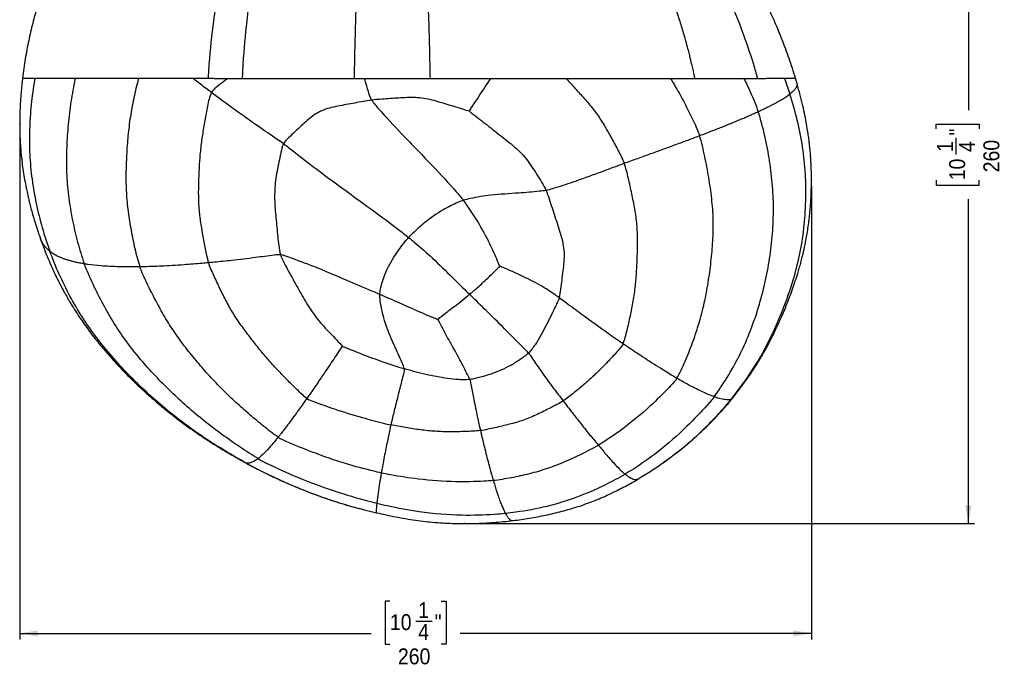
# Model space of a CAD drawing. Extents: x 0 to 594, y 0 to 841.
# Tile 11 of 14: x 333 to 496, y 283 to 391. Entities that reach past the tile are written whole.
import ezdxf

# ---------------------------------------------------------------- set-up
doc = ezdxf.new("R2010")
doc.units = 0
doc.header["$PDSIZE"] = -1
doc.linetypes.add('SLD-SOLIDO', pattern=[0])
doc.layers.get('0').update_dxf_attribs({"linetype": 'CONTINUOUS'})
doc.layers.add('FORMAT', color=7, linetype='SLD-SOLIDO')
doc.styles.add('SLDTEXTSTYLE3', font='GOTHIC.TTF', dxfattribs={"width": 0.913})
doc.dimstyles.new('SLDDIMSTYLE0', dxfattribs={"dimtxt": 2.645833, "dimasz": 3, "dimexe": 0, "dimexo": 0.0625, "dimgap": 0.661458, "dimtad": 0, "dimdec": 1, "dimlfac": 2, "dimrnd": 1e-09, "dimzin": 12, "dimtxsty": 'SLDTEXTSTYLE3', "dimsah": 1, "dimcen": 0.09, "dimazin": 3, "dimtfac": 1, "dimtdec": 1, "dimtofl": 0, "dimtmove": 0, "dimatfit": 3, "dimtolj": 1, "dimtzin": 12})

# ---------------------------------------------------------------- blocks, each defined once
blk = doc.blocks.new('_D_2')
at = {"layer": 'FORMAT', "color": 7}
for p, q in [((333.17, 372.72), (333.17, 288.21)), ((464.47, 363.37), (464.47, 288.21)), ((394.56, 294.54), (393.76, 294.54)), ((393.76, 294.54), (393.76, 287.4)), ((403.08, 294.54), (403.88, 294.54)), ((403.88, 294.54), (403.88, 287.4)), ((398.86, 291.24), (401.59, 291.24)), ((333.17, 289.21), (391.44, 289.21)), ((464.47, 289.21), (406.2, 289.21)), ((393.76, 287.4), (394.56, 287.4)), ((403.88, 287.4), (403.08, 287.4))]:
    blk.add_line(p, q, dxfattribs=at)
for points in [[(333.17, 289.21), (336.17, 288.71), (336.17, 289.71)], [(464.47, 289.21), (461.47, 289.71), (461.47, 288.71)]]:
    blk.add_solid(points, dxfattribs=at)
at = {"layer": 'FORMAT', "color": 7, "attachment_point": 1, "style": 'SLDTEXTSTYLE3'}
for s, insert, char_height in [('1', (399.25, 294.39), 2.65), ('10', (394.56, 292.39), 2.646), ('"', (401.98, 292.39), 2.65), ('4', (399.25, 290.78), 2.65), ('260', (395.89, 286.72), 2.646)]:
    blk.add_mtext(s, dxfattribs=dict(at, insert=insert, char_height=char_height))
blk = doc.blocks.new('_D_3')
at = {"layer": 'FORMAT', "color": 7}
for p, q in [((421.59, 431.1), (491.49, 431.1)), ((490.49, 431.1), (490.49, 375.98)), ((485.16, 372.86), (485.16, 373.67)), ((485.16, 373.67), (492.29, 373.67)), ((492.29, 373.67), (492.29, 372.86)), ((488.46, 368.65), (488.46, 371.38)), ((485.16, 364.35), (485.16, 363.54)), ((492.29, 363.54), (492.29, 364.35)), ((485.16, 363.54), (492.29, 363.54)), ((490.49, 307.42), (490.49, 361.23)), ((407.93, 307.42), (491.49, 307.42))]:
    blk.add_line(p, q, dxfattribs=at)
for points in [[(490.49, 431.1), (489.99, 428.1), (490.99, 428.1)], [(490.49, 307.42), (490.99, 310.42), (489.99, 310.42)]]:
    blk.add_solid(points, dxfattribs=at)
at = {"layer": 'FORMAT', "color": 7, "attachment_point": 1, "rotation": 90, "style": 'SLDTEXTSTYLE3'}
for s, insert, char_height in [('"', (487.31, 371.77), 2.65), ('1', (485.31, 369.04), 2.65), ('4', (488.92, 369.04), 2.65), ('260', (492.98, 365.67), 2.646), ('10', (487.31, 364.35), 2.646)]:
    blk.add_mtext(s, dxfattribs=dict(at, insert=insert, char_height=char_height))

msp = doc.modelspace()

# ---------------------------------------------------------------- linework, layer by layer
at = {"color": 7, "linetype": 'SLD-SOLIDO'}
for p, q in [((333.638, 381.321), (333.639, 381.321)), ((462.055, 380.513), (461.821, 381.289)), ((462.04, 380.511), (462.071, 380.381)), ((439.922, 317.571), (440.015, 317.638)), ((439.936, 317.55), (440.021, 317.607)), ((390.092, 309.773), (390.169, 309.754)), ((390.142, 309.744), (392.314, 309.216))]:
    msp.add_line(p, q, dxfattribs=at)
at = {"color": 8, "linetype": 'SLD-SOLIDO'}
msp.add_line((451.411, 328.27), (451.187, 328.076), dxfattribs=at)
at = {"color": 7, "linetype": 'SLD-SOLIDO'}
for points, knots in [([(369.229, 431.074), (368.869, 430.975), (367.82, 430.687), (366.171, 430.021), (364.324, 429.101), (362.597, 428.124), (360.768, 427.017), (358.878, 425.766), (356.961, 424.375), (355.226, 423.005), (353.662, 421.671), (352.261, 420.39), (351.033, 419.192), (349.965, 418.087), (349.042, 417.083), (348.228, 416.154), (347.463, 415.244), (346.664, 414.252), (345.781, 413.1), (344.813, 411.761), (343.793, 410.253), (342.733, 408.572), (341.65, 406.711), (340.563, 404.663), (339.539, 402.524), (338.591, 400.31), (337.701, 398.044), (336.847, 395.631), (336.041, 393.069), (335.298, 390.355), (334.636, 387.486), (334.059, 384.462), (333.78, 382.383), (333.638, 381.321)], [0, 0, 0, 0, 0.0173369, 0.0505718, 0.0826933, 0.1136365, 0.1433479, 0.1828776, 0.2199999, 0.2547049, 0.2869736, 0.3167953, 0.3441591, 0.367699, 0.3890374, 0.4081686, 0.4255466, 0.4444933, 0.4675207, 0.493183, 0.5214707, 0.5523125, 0.5856976, 0.6216243, 0.6600968, 0.695845, 0.7334943, 0.773041, 0.8144928, 0.8578826, 0.9032395, 0.9505963, 1, 1, 1, 1]), ([(383.752, 431.095), (383.066, 430.732), (382.217, 430.187), (380.415, 428.731), (378.975, 427.321), (376.828, 424.755), (374.197, 420.922), (371.86, 416.086), (369.595, 410.025), (368.171, 405.402), (366.495, 398.341), (365.301, 391.58), (364.653, 385.275), (364.452, 382.068), (364.407, 381.261)], [0.0765755, 0.0765755, 0.0765755, 0.0765755, 0.1404807, 0.15633051, 0.24954125, 0.28177181, 0.37498705, 0.53001646, 0.56229941, 0.68661376, 0.74982701, 0.87461331, 0.96851897, 1, 1, 1, 1]), ([(370.115, 381.257), (370.155, 382.064), (370.332, 385.275), (370.88, 391.582), (371.868, 398.338), (373.242, 405.395), (374.401, 410.021), (376.242, 416.09), (378.139, 420.934), (380.275, 424.763), (382.02, 427.319), (383.189, 428.719), (384.663, 430.171), (385.361, 430.724), (385.929, 431.095)], [0.07535442, 0.07535442, 0.07535442, 0.07535442, 0.10683544, 0.2007411, 0.32552741, 0.38874066, 0.51305501, 0.54533796, 0.70036737, 0.79358261, 0.82581317, 0.91902391, 0.93487372, 1, 1, 1, 1]), ([(392.708, 431.095), (392.628, 430.886), (392.238, 429.76), (391.782, 427.812), (390.946, 423.005), (390.412, 418.339), (389.737, 409.938), (389.374, 404.12), (389.07, 397.352), (388.841, 391.283), (388.71, 386.096), (388.645, 381.811), (388.638, 381.247)], [0, 0, 0, 0, 0.03606575, 0.17766845, 0.21384157, 0.44851453, 0.46929757, 0.65206816, 0.72128475, 0.76063976, 0.90537579, 0.9272814, 0.9272814, 0.9272814, 0.9272814]), ([(401.268, 381.243), (401.259, 381.802), (401.181, 386.05), (401.038, 391.179), (400.802, 397.188), (400.496, 403.898), (400.136, 409.689), (399.472, 418.106), (398.949, 422.821), (398.126, 427.725), (397.673, 429.706), (397.285, 430.873), (397.205, 431.093)], [0, 0, 0, 0, 0.0219056, 0.16664164, 0.20599665, 0.27521323, 0.45798383, 0.47876687, 0.71343982, 0.74961295, 0.89121564, 0.92819884, 0.92819884, 0.92819884, 0.92819884]), ([(412.508, 431.095), (412.576, 431.069), (412.711, 431.016), (412.914, 430.934), (413.115, 430.849), (413.364, 430.74), (413.691, 430.589), (414.208, 430.336), (414.929, 429.969), (415.844, 429.472), (416.861, 428.877), (418.566, 427.796), (420.149, 426.633), (421.584, 425.437), (422.525, 424.616), (424.143, 423.119), (426.364, 420.825), (428.929, 417.782), (430.955, 415.032), (432.519, 412.682), (434.015, 410.286), (435.793, 407.174), (437.772, 403.259), (439.296, 399.839), (440.43, 397.025), (441.236, 394.885), (441.998, 392.704), (442.711, 390.493), (443.385, 388.221), (443.879, 386.405), (444.275, 384.851), (444.536, 383.78), (444.777, 382.741), (444.952, 381.957), (445.057, 381.471), (445.105, 381.246)], [0, 0, 0, 0, 0.0043547, 0.0087034, 0.0130461, 0.0173829, 0.0248159, 0.0342819, 0.0511908, 0.0721486, 0.0947551, 0.1190429, 0.1871475, 0.2040806, 0.2209826, 0.2547221, 0.3220814, 0.3881832, 0.4574177, 0.4913429, 0.5253823, 0.592985, 0.6604826, 0.7281166, 0.7625804, 0.796129, 0.8294604, 0.8641078, 0.8973661, 0.9319735, 0.9449341, 0.9659501, 0.9789412, 0.9902886, 1, 1, 1, 1]), ([(461.826, 381.283), (461.479, 382.378), (460.797, 384.524), (459.647, 387.612), (458.454, 390.517), (457.224, 393.232), (455.975, 395.765), (454.718, 398.124), (453.467, 400.315), (452.178, 402.43), (450.864, 404.458), (449.536, 406.387), (448.271, 408.127), (447.081, 409.686), (445.976, 411.072), (444.936, 412.324), (443.613, 413.858), (441.948, 415.689), (440.361, 417.315), (439.227, 418.425), (438.584, 419.041), (437.998, 419.591), (437.513, 420.037), (437.178, 420.341), (436.964, 420.534), (436.791, 420.69), (436.553, 420.902), (436.19, 421.223), (435.692, 421.656), (435.057, 422.2), (434.28, 422.85), (433.358, 423.602), (432.286, 424.449), (431.051, 425.374), (429.643, 426.357), (428.252, 427.257), (426.912, 428.064), (425.66, 428.771), (424.319, 429.481), (422.885, 430.18), (421.636, 430.757), (420.831, 431), (420.562, 431.081)], [0, 0, 0, 0, 0.0513925, 0.1006908, 0.1476179, 0.1922163, 0.2345281, 0.2745957, 0.3124375, 0.3480667, 0.386091, 0.4212497, 0.4535473, 0.482986, 0.5095638, 0.5333515, 0.5562409, 0.6007298, 0.6447344, 0.6584668, 0.6721527, 0.6847805, 0.6946622, 0.7017716, 0.705137, 0.7076247, 0.7122878, 0.7196226, 0.7296278, 0.742301, 0.7576397, 0.7756415, 0.7962972, 0.8195741, 0.8454463, 0.8739055, 0.8943144, 0.9158717, 0.9385786, 0.9624371, 0.9874192, 1, 1, 1, 1]), ([(333.638, 381.321), (333.619, 381.161), (333.583, 380.853), (333.53, 380.339), (333.482, 379.869), (333.443, 379.471), (333.393, 378.909), (333.33, 378.136), (333.264, 377.117), (333.208, 375.964), (333.175, 374.787), (333.166, 373.704), (333.173, 372.855), (333.188, 372.222), (333.204, 371.741), (333.223, 371.265), (333.251, 370.719), (333.291, 370.071), (333.368, 369.059), (333.497, 367.753), (333.695, 366.222), (333.919, 364.794), (334.119, 363.706), (334.276, 362.925), (334.381, 362.423), (334.496, 361.904), (334.633, 361.309), (334.809, 360.581), (335.037, 359.692), (335.325, 358.644), (335.681, 357.439), (336.112, 356.08), (336.444, 355.128), (336.619, 354.626)], [0, 0, 0, 0, 0.0257668, 0.0494196, 0.0631466, 0.0772485, 0.0933483, 0.1249634, 0.1623072, 0.2053816, 0.2516292, 0.2915324, 0.3241947, 0.3447816, 0.3609067, 0.3768918, 0.3968448, 0.4207671, 0.4478872, 0.5078057, 0.5641322, 0.6170012, 0.6664716, 0.6855281, 0.7042415, 0.7226158, 0.7437262, 0.7710017, 0.8044463, 0.8440613, 0.8898495, 0.9418219, 1, 1, 1, 1]), ([(445.105, 381.246), (445.227, 381.246), (445.474, 381.247), (445.841, 381.247), (446.357, 381.247), (447.013, 381.248), (447.799, 381.248), (448.565, 381.249), (449.309, 381.25), (450.03, 381.25), (450.643, 381.251), (451.162, 381.251), (451.593, 381.252), (452.021, 381.252), (452.445, 381.253), (452.866, 381.253), (453.138, 381.254), (453.275, 381.254)], [0, 0, 0, 0, 0.0390724, 0.0784704, 0.1181948, 0.2064859, 0.2944846, 0.3828571, 0.470836, 0.5586407, 0.6472154, 0.7039825, 0.761558, 0.8199424, 0.8791344, 0.9391385, 1, 1, 1, 1]), ([(451.43, 328.287), (451.722, 328.662), (452.297, 329.4), (453.111, 330.483), (453.845, 331.495), (454.477, 332.406), (455.002, 333.197), (455.402, 333.822), (455.697, 334.295), (455.903, 334.633), (456.06, 334.895), (456.206, 335.141), (456.381, 335.439), (456.623, 335.861), (456.934, 336.419), (457.314, 337.122), (457.755, 337.97), (458.225, 338.914), (458.814, 340.147), (459.463, 341.579), (460.136, 343.169), (460.713, 344.621), (461.223, 345.982), (461.693, 347.324), (462.078, 348.517), (462.392, 349.563), (462.623, 350.379), (462.806, 351.07), (462.938, 351.593), (463.051, 352.055), (463.179, 352.599), (463.338, 353.32), (463.522, 354.225), (463.712, 355.27), (463.957, 356.8), (464.205, 358.787), (464.4, 361.245), (464.469, 363.277), (464.472, 364.812), (464.455, 365.772), (464.428, 366.592), (464.399, 367.203), (464.375, 367.634), (464.358, 367.917), (464.343, 368.14), (464.328, 368.344), (464.31, 368.585), (464.283, 368.923), (464.243, 369.38), (464.187, 369.958), (464.11, 370.656), (464.008, 371.473), (463.863, 372.484), (463.662, 373.704), (463.387, 375.148), (463.036, 376.755), (462.604, 378.521), (462.26, 379.744), (462.08, 380.383)], [0, 0, 0, 0, 0.02581377, 0.05078966, 0.07368693, 0.09381716, 0.11102743, 0.12531908, 0.13412322, 0.14128647, 0.14680896, 0.15069116, 0.15680155, 0.16545031, 0.17697428, 0.19138104, 0.20867901, 0.22862975, 0.24847715, 0.282581, 0.31371448, 0.3418627, 0.36711296, 0.39232264, 0.41882061, 0.43504396, 0.45153242, 0.46490133, 0.47389408, 0.48085688, 0.49089713, 0.50431954, 0.52112639, 0.54115419, 0.56221916, 0.60541781, 0.65004526, 0.69610312, 0.71573062, 0.73332428, 0.74816767, 0.76026208, 0.7664581, 0.77156934, 0.77559669, 0.77856416, 0.78259154, 0.78866158, 0.7969258, 0.80738323, 0.82003263, 0.83487252, 0.85190169, 0.87522648, 0.90170452, 0.93133425, 0.96410621, 1, 1, 1, 1]), ([(336.619, 354.626), (336.831, 354.045), (337.235, 352.939), (337.863, 351.383), (338.46, 349.998), (339.028, 348.763), (339.568, 347.656), (340.103, 346.616), (340.627, 345.649), (341.144, 344.741), (341.664, 343.864), (342.219, 342.966), (342.843, 342.001), (343.521, 340.999), (344.26, 339.956), (345.054, 338.887), (345.884, 337.819), (346.702, 336.812), (347.454, 335.92), (348.283, 334.967), (349.293, 333.848), (350.564, 332.505), (351.94, 331.126), (353.337, 329.797), (354.555, 328.692), (355.67, 327.72), (356.759, 326.799), (358.06, 325.74), (359.582, 324.556), (361.189, 323.371), (362.855, 322.208), (364.555, 321.087), (366.41, 319.933), (368.386, 318.771), (369.753, 318.002), (370.441, 317.615)], [0, 0, 0, 0, 0.0361532, 0.0687835, 0.0979095, 0.1242152, 0.1482186, 0.169935, 0.1927359, 0.2128022, 0.2311992, 0.2525106, 0.2744664, 0.2982856, 0.3231578, 0.3490821, 0.3760571, 0.4021045, 0.4248094, 0.444174, 0.4758936, 0.5128452, 0.5521391, 0.589651, 0.6254855, 0.6484154, 0.6762641, 0.7090162, 0.7466517, 0.789147, 0.825928, 0.865679, 0.9083901, 0.9538724, 1, 1, 1, 1]), ([(440.021, 317.607), (440.803, 318.181), (442.364, 319.326), (444.586, 321.181), (446.938, 323.328), (448.664, 325.09), (449.84, 326.39), (450.339, 326.955), (450.868, 327.577), (451.223, 328.024), (451.415, 328.267)], [0, 0, 0, 0, 0.1854529, 0.370155, 0.5541227, 0.795946, 0.8433677, 0.8908158, 0.9408503, 1, 1, 1, 1]), ([(451.43, 328.287), (451.43, 328.287), (451.427, 328.279), (451.419, 328.274), (451.411, 328.27)], [0, 0, 0, 0, 0.00546, 1, 1, 1, 1]), ([(370.548, 317.544), (370.869, 317.367), (371.481, 317.028), (372.39, 316.553), (373.271, 316.105), (374.152, 315.668), (375.038, 315.242), (376.33, 314.638), (378.039, 313.877), (380.545, 312.837), (383.457, 311.747), (386.782, 310.652), (389.022, 310.046), (390.141, 309.744)], [0, 0, 0, 0, 0.0517297, 0.0989955, 0.1455556, 0.1920856, 0.2385877, 0.2850649, 0.3945395, 0.5039482, 0.6696031, 0.8349973, 1, 1, 1, 1]), ([(435.636, 314.753), (436.382, 315.206), (437.844, 316.094), (439.248, 317.071), (439.936, 317.55)], [0, 0, 0, 0, 0.5099597, 1, 1, 1, 1]), ([(414.957, 307.909), (415.87, 308.033), (417.692, 308.282), (420.403, 308.797), (423.084, 309.429), (425.721, 310.2), (428.304, 311.115), (430.817, 312.194), (433.264, 313.405), (434.846, 314.304), (435.636, 314.753)], [0, 0, 0, 0, 0.1259733, 0.2517117, 0.3771001, 0.5020958, 0.6267507, 0.7512056, 0.8756482, 1, 1, 1, 1]), ([(392.314, 309.216), (393.391, 308.98), (395.542, 308.509), (398.791, 307.95), (402.051, 307.584), (405.306, 307.415), (408.545, 307.42), (411.763, 307.569), (413.894, 307.796), (414.957, 307.909)], [0, 0, 0, 0, 0.1439315, 0.2875793, 0.4307803, 0.5736286, 0.7161346, 0.8582598, 1, 1, 1, 1])]:
    msp.add_open_spline(points, degree=3, knots=knots, dxfattribs=at)
at = {"color": 8, "linetype": 'SLD-SOLIDO'}
for points, knots in [([(455.568, 381.257), (455.351, 382.023), (454.019, 386.587), (451.808, 392.473), (447.483, 401.485), (443.536, 407.944), (436.849, 416.715), (431.745, 421.834), (424.852, 427.166), (421.258, 429.251), (417.87, 430.749), (417.222, 430.989), (416.909, 431.095)], [0, 0, 0, 0, 0.03142182, 0.18797866, 0.25068767, 0.43702669, 0.50029948, 0.71705926, 0.74945502, 0.88915513, 0.90598563, 0.92148432, 0.92148432, 0.92148432, 0.92148432]), ([(333.639, 381.321), (333.647, 381.32), (333.662, 381.318), (333.817, 381.315), (334.097, 381.313), (334.496, 381.31), (335.007, 381.307), (335.46, 381.305), (335.687, 381.304)], [0, 0, 0, 0, 0.1620848, 0.3296251, 0.4971917, 0.6647812, 0.8323842, 1, 1, 1, 1]), ([(335.687, 381.304), (335.669, 381.202), (335.417, 379.736), (335.032, 376.892), (334.754, 372.765), (334.777, 368.637), (335.159, 364.527), (335.864, 360.467), (336.859, 356.483), (337.702, 353.886), (338.173, 352.596)], [0.4104401, 0.4104401, 0.4104401, 0.4104401, 0.41666667, 0.5, 0.58333333, 0.66666667, 0.75, 0.83333333, 0.91666667, 1, 1, 1, 1]), ([(335.687, 381.304), (335.865, 381.303), (336.245, 381.302), (336.895, 381.3), (337.626, 381.298), (338.429, 381.296), (339.306, 381.293), (340.576, 381.291), (341.644, 381.288), (342.397, 381.287)], [0.819916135, 0.819916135, 0.819916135, 0.819916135, 0.824704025, 0.829491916, 0.834279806, 0.839067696, 0.843855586, 0.848643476, 0.858219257, 0.858219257, 0.858219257, 0.858219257]), ([(342.397, 381.287), (342.316, 380.929), (341.975, 379.326), (341.507, 376.455), (341.106, 372.677), (340.891, 368.907), (340.914, 365.144), (341.264, 361.389), (341.892, 357.685), (342.741, 354.059), (343.447, 351.7), (343.879, 350.532)], [0.30924866, 0.30924866, 0.30924866, 0.30924866, 0.33333333, 0.41666667, 0.5, 0.58333333, 0.66666667, 0.75, 0.83333333, 0.91666667, 1, 1, 1, 1]), ([(352.87, 381.272), (352.858, 381.224), (352.583, 380.141), (352.084, 378.015), (351.486, 374.877), (351.097, 371.713), (350.872, 368.55), (350.762, 365.407), (350.809, 362.274), (351.125, 359.143), (351.619, 356.046), (352.242, 353.01), (352.741, 351.03), (353.085, 350.055)], [0.16281994, 0.16281994, 0.16281994, 0.16281994, 0.16666667, 0.25, 0.33333333, 0.41666667, 0.5, 0.58333333, 0.66666667, 0.75, 0.83333333, 0.91666667, 1, 1, 1, 1]), ([(352.87, 381.272), (353.57, 381.271), (354.997, 381.27), (357.219, 381.267), (359.515, 381.265), (361.09, 381.264), (361.888, 381.263)], [0.895142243, 0.895142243, 0.895142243, 0.895142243, 0.901550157, 0.907958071, 0.914365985, 0.920773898, 0.920773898, 0.920773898, 0.920773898]), ([(364.997, 378.877), (364.686, 379.111), (364.066, 379.582), (363.149, 380.284), (362.425, 380.844), (362.008, 381.17), (361.888, 381.263)], [0, 0, 0, 0, 0.08333333, 0.16666667, 0.25, 0.28344152, 0.28344152, 0.28344152, 0.28344152]), ([(361.888, 381.263), (362.352, 381.263), (363.187, 381.262), (364.032, 381.261), (364.407, 381.261)], [0.9207738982, 0.9207738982, 0.9207738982, 0.9207738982, 0.9245000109, 0.9274352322, 0.9274352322, 0.9274352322, 0.9274352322]), ([(364.408, 381.261), (364.509, 381.261), (364.848, 381.261), (365.429, 381.26), (366.152, 381.259), (366.752, 381.259), (367.24, 381.259), (367.485, 381.258), (367.614, 381.258)], [0, 0, 0, 0, 0.0962093, 0.3220664, 0.5479558, 0.7739172, 0.8808022, 1, 1, 1, 1]), ([(364.997, 378.877), (365.335, 379.464), (366.267, 380.209), (367.217, 380.951), (367.614, 381.258)], [0, 0, 0, 0, 0.08333333, 0.14236407, 0.14236407, 0.14236407, 0.14236407]), ([(367.614, 381.258), (367.78, 381.258), (368.094, 381.258), (368.54, 381.258), (369.019, 381.257), (369.537, 381.257), (369.926, 381.257), (370.115, 381.257)], [0, 0, 0, 0, 0.20109389, 0.38013318, 0.53777708, 0.77547614, 1, 1, 1, 1]), ([(370.115, 381.257), (370.178, 381.256), (371.147, 381.256), (373.044, 381.255), (375.851, 381.253), (378.699, 381.251), (381.58, 381.25), (384.484, 381.248), (386.84, 381.247), (388.228, 381.247), (388.638, 381.247)], [0.941932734, 0.941932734, 0.941932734, 0.941932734, 0.942399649, 0.949120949, 0.955842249, 0.96256355, 0.96928485, 0.97600615, 0.98272745, 0.985537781, 0.985537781, 0.985537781, 0.985537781]), ([(388.638, 381.247), (388.78, 381.247), (389.065, 381.246), (389.493, 381.246), (389.921, 381.246), (390.207, 381.246), (390.35, 381.246)], [0, 0, 0, 0, 0.03405028, 0.06810056, 0.10215084, 0.13620111, 0.13620111, 0.13620111, 0.13620111]), ([(391.53, 377.653), (391.322, 377.985), (390.955, 379.202), (390.592, 380.415), (390.35, 381.246)], [0, 0, 0, 0, 0.08333333, 0.26547562, 0.26547562, 0.26547562, 0.26547562]), ([(390.35, 381.246), (390.803, 381.246), (391.33, 381.246), (391.858, 381.245), (391.932, 381.245)], [0.13620111, 0.13620111, 0.13620111, 0.13620111, 0.24417598, 0.26175587, 0.26175587, 0.26175587, 0.26175587]), ([(391.932, 381.245), (392.312, 381.245), (393.029, 381.245), (393.747, 381.245), (394.085, 381.245)], [0.26175587, 0.26175587, 0.26175587, 0.26175587, 0.35215084, 0.43227796, 0.43227796, 0.43227796, 0.43227796]), ([(394.973, 381.244), (395.25, 381.244), (396.437, 381.244), (398.536, 381.243), (400.358, 381.243), (401.268, 381.243)], [0.50255323, 0.50255323, 0.50255323, 0.50255323, 0.56810056, 0.78405028, 1, 1, 1, 1]), ([(401.268, 381.243), (401.897, 381.242), (403.205, 381.242), (405.193, 381.242), (407.23, 381.241), (409.262, 381.241), (410.613, 381.241), (411.287, 381.241)], [0.013877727, 0.013877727, 0.013877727, 0.013877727, 0.018032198, 0.022540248, 0.027048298, 0.031556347, 0.036064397, 0.036064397, 0.036064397, 0.036064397]), ([(407.742, 375.822), (407.806, 375.95), (408.751, 377.383), (409.99, 379.269), (410.985, 380.783), (411.287, 381.241)], [0, 0, 0, 0, 0.08333333, 0.33333333, 0.44241577, 0.44241577, 0.44241577, 0.44241577]), ([(411.287, 381.241), (412.344, 381.241), (414.451, 381.24), (417.589, 381.24), (420.181, 381.24), (422.241, 381.24), (423.265, 381.24), (423.776, 381.24)], [0.036064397, 0.036064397, 0.036064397, 0.036064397, 0.043133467, 0.050202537, 0.057271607, 0.060806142, 0.064340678, 0.064340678, 0.064340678, 0.064340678]), ([(423.776, 381.24), (424.552, 381.24), (426.097, 381.24), (428.386, 381.241), (430.636, 381.241), (432.842, 381.241), (434.998, 381.242), (437.093, 381.242), (439.12, 381.243), (440.429, 381.244), (441.073, 381.244)], [0.064340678, 0.064340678, 0.064340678, 0.064340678, 0.069708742, 0.075076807, 0.080444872, 0.085812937, 0.091181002, 0.096549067, 0.101917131, 0.107285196, 0.107285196, 0.107285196, 0.107285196]), ([(423.776, 381.24), (424.012, 380.993), (424.771, 380.179), (426.03, 378.773), (427.563, 377.037), (429.008, 375.235), (430.232, 373.277), (431.354, 371.259), (432.447, 369.239), (433.156, 367.89), (433.417, 367.176)], [0.37986111, 0.37986111, 0.37986111, 0.37986111, 0.41666667, 0.5, 0.58333333, 0.66666667, 0.75, 0.83333333, 0.91666667, 1, 1, 1, 1]), ([(441.073, 381.244), (441.674, 381.244), (442.856, 381.245), (444.184, 381.246), (444.924, 381.246), (445.105, 381.246)], [0.107285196, 0.107285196, 0.107285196, 0.107285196, 0.112301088, 0.11731698, 0.118953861, 0.118953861, 0.118953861, 0.118953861]), ([(441.073, 381.244), (441.374, 380.772), (442.186, 379.433), (443.416, 377.177), (444.756, 374.494), (445.588, 372.691), (445.9, 371.745)], [0.70362464, 0.70362464, 0.70362464, 0.70362464, 0.75, 0.83333333, 0.91666667, 1, 1, 1, 1]), ([(453.275, 381.254), (453.376, 381.254), (453.568, 381.254), (453.946, 381.255), (454.587, 381.256), (455.154, 381.257), (455.527, 381.257), (455.568, 381.257)], [0, 0, 0, 0, 0.1245492, 0.2357206, 0.4711963, 0.9416028, 1, 1, 1, 1]), ([(453.275, 381.254), (453.633, 380.514), (454.476, 378.699), (455.252, 376.863), (455.627, 375.742)], [0.85869485, 0.85869485, 0.85869485, 0.85869485, 0.91666667, 1, 1, 1, 1]), ([(455.568, 381.257), (455.859, 381.258), (456.454, 381.259), (457.292, 381.261), (458.087, 381.262), (459.041, 381.265), (459.639, 381.267), (459.986, 381.268)], [0.157824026, 0.157824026, 0.157824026, 0.157824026, 0.16213533, 0.167042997, 0.171950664, 0.176858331, 0.186673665, 0.186673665, 0.186673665, 0.186673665]), ([(459.986, 381.268), (460.32, 381.269), (460.75, 381.271), (461.185, 381.274), (461.442, 381.276), (461.633, 381.278), (461.806, 381.281), (461.839, 381.283), (461.82, 381.284)], [0.186673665, 0.186673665, 0.186673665, 0.186673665, 0.196118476, 0.200840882, 0.205563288, 0.210285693, 0.215008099, 0.22445291, 0.22445291, 0.22445291, 0.22445291]), ([(376.928, 370.409), (376.581, 370.669), (375.191, 371.607), (372.445, 373.487), (369.112, 375.84), (366.559, 377.712), (365.308, 378.643), (364.997, 378.877)], [0, 0, 0, 0, 0.0833333, 0.3333333, 0.6666667, 0.9166667, 1, 1, 1, 1]), ([(462.071, 380.381), (462.076, 380.364), (462.108, 380.246), (462.044, 379.997), (461.864, 379.615), (461.516, 379.176), (461.107, 378.828), (460.902, 378.654)], [0, 0, 0, 0, 0.03766708, 0.25853202, 0.47940809, 0.73970743, 1, 1, 1, 1]), ([(407.742, 375.822), (407.484, 375.851), (406.582, 376.171), (404.792, 376.71), (402.584, 377.386), (399.869, 378.102), (397.067, 378.075), (394.76, 377.901), (392.91, 377.776), (391.987, 377.711), (391.53, 377.653)], [0, 0, 0, 0, 0.0833333, 0.1666667, 0.3333333, 0.5, 0.6666667, 0.8333333, 0.9166667, 1, 1, 1, 1]), ([(391.53, 377.653), (391.852, 377.137), (393.521, 375.267), (396.904, 371.585), (401.338, 367.11), (404.732, 363.418), (406.372, 361.508), (406.749, 361.036)], [0, 0, 0, 0, 0.0833333, 0.3333333, 0.6666667, 0.9166667, 1, 1, 1, 1]), ([(376.928, 370.409), (376.693, 369.971), (376.48, 368.939), (376.055, 366.858), (375.524, 364.328), (375.373, 361.198), (375.671, 358.097), (375.892, 355.543), (376.123, 353.517), (376.247, 352.512), (376.396, 352.029)], [0, 0, 0, 0, 0.0833333, 0.1666667, 0.3333333, 0.5, 0.6666667, 0.8333333, 0.9166667, 1, 1, 1, 1]), ([(376.928, 370.409), (377.484, 369.994), (379.719, 368.237), (384.295, 364.759), (390.165, 360.514), (394.835, 357.07), (397.137, 355.313), (397.672, 354.887)], [0, 0, 0, 0, 0.0833333, 0.3333333, 0.6666667, 0.9166667, 1, 1, 1, 1]), ([(420.467, 362.678), (420.851, 362.758), (422.346, 363.236), (425.317, 364.188), (428.913, 365.505), (431.708, 366.531), (433.075, 367.052), (433.417, 367.176)], [0, 0, 0, 0, 0.0833333, 0.3333333, 0.6666667, 0.9166667, 1, 1, 1, 1]), ([(420.467, 362.678), (420.097, 362.602), (418.586, 362.441), (415.542, 362.182), (411.685, 361.975), (408.62, 361.508), (407.119, 361.152), (406.749, 361.036)], [0, 0, 0, 0, 0.0833333, 0.3333333, 0.6666667, 0.9166667, 1, 1, 1, 1]), ([(406.749, 361.036), (406.455, 360.945), (405.309, 360.461), (403.079, 359.365), (400.563, 357.577), (398.745, 355.953), (397.876, 355.109), (397.672, 354.887)], [0, 0, 0, 0, 0.0833333, 0.3333333, 0.6666667, 0.9166667, 1, 1, 1, 1]), ([(412.788, 350.097), (412.687, 350.284), (412.175, 351.608), (411.028, 354.106), (409.368, 357.227), (407.789, 359.582), (406.984, 360.741), (406.749, 361.036)], [0, 0, 0, 0, 0.0833333, 0.3333333, 0.6666667, 0.9166667, 1, 1, 1, 1]), ([(338.173, 352.596), (337.961, 352.772), (337.536, 353.126), (337.072, 353.715), (336.763, 354.213), (336.668, 354.534), (336.639, 354.633)], [0, 0, 0, 0, 0.2898903, 0.5797909, 0.8697021, 1, 1, 1, 1]), ([(392.895, 345.437), (392.903, 345.727), (393.107, 346.873), (393.764, 349.134), (395.254, 351.741), (396.691, 353.705), (397.465, 354.66), (397.672, 354.887)], [0, 0, 0, 0, 0.0833333, 0.3333333, 0.6666667, 0.9166667, 1, 1, 1, 1]), ([(397.672, 354.887), (398.007, 354.62), (399.19, 353.613), (401.531, 351.576), (404.27, 348.883), (406.437, 346.747), (407.516, 345.69), (407.785, 345.427)], [0, 0, 0, 0, 0.0833333, 0.3333333, 0.6666667, 0.9166667, 1, 1, 1, 1]), ([(364.473, 350.727), (364.786, 350.756), (366.048, 350.871), (368.621, 351.136), (371.945, 351.538), (374.675, 351.892), (376.051, 352.08), (376.396, 352.029)], [0, 0, 0, 0, 0.0833333, 0.3333333, 0.6666667, 0.9166667, 1, 1, 1, 1]), ([(376.396, 352.029), (376.852, 351.962), (378.682, 351.31), (382.371, 349.951), (386.947, 347.988), (390.615, 346.42), (392.446, 345.634), (392.895, 345.437)], [0, 0, 0, 0, 0.0833333, 0.3333333, 0.6666667, 0.9166667, 1, 1, 1, 1]), ([(376.396, 352.029), (376.545, 351.547), (377.032, 350.619), (378.011, 348.771), (379.271, 346.512), (380.761, 343.817), (382.519, 341.265), (384.287, 339.374), (385.721, 337.859), (386.455, 337.122), (386.63, 336.847)], [0, 0, 0, 0, 0.0833333, 0.1666667, 0.3333333, 0.5, 0.6666667, 0.8333333, 0.9166667, 1, 1, 1, 1]), ([(343.879, 350.532), (344.088, 350.498), (344.945, 350.368), (346.796, 350.174), (349.364, 350.049), (351.613, 350.031), (352.788, 350.05), (353.085, 350.055)], [0, 0, 0, 0, 0.0833333, 0.3333333, 0.6666667, 0.9166667, 1, 1, 1, 1]), ([(353.085, 350.055), (353.369, 350.059), (354.517, 350.076), (356.901, 350.158), (360.073, 350.351), (362.755, 350.565), (364.127, 350.695), (364.473, 350.727)], [0, 0, 0, 0, 0.0833333, 0.3333333, 0.6666667, 0.9166667, 1, 1, 1, 1]), ([(407.785, 345.427), (407.931, 345.551), (408.224, 345.801), (408.804, 346.305), (409.519, 346.946), (410.368, 347.739), (411.207, 348.541), (411.899, 349.208), (412.456, 349.76), (412.738, 350.046), (412.788, 350.097)], [0, 0, 0, 0, 0.0833333, 0.1666667, 0.3333333, 0.5, 0.6666667, 0.8333333, 0.9166667, 1, 1, 1, 1]), ([(422.634, 344.872), (422.393, 345.049), (421.399, 345.749), (419.335, 347.094), (416.484, 348.482), (414.153, 349.55), (412.949, 350.016), (412.788, 350.097)], [0, 0, 0, 0, 0.0833333, 0.3333333, 0.6666667, 0.9166667, 1, 1, 1, 1]), ([(396.934, 333.114), (396.89, 333.431), (396.279, 334.728), (395.085, 337.327), (393.681, 340.741), (393.025, 343.613), (392.886, 345.073), (392.895, 345.437)], [0, 0, 0, 0, 0.0833333, 0.3333333, 0.6666667, 0.9166667, 1, 1, 1, 1]), ([(392.895, 345.437), (393.175, 345.315), (393.715, 345.082), (394.796, 344.613), (396.148, 344.022), (397.768, 343.3), (399.386, 342.581), (400.729, 341.998), (401.834, 341.556), (402.401, 341.345), (402.546, 341.278)], [0, 0, 0, 0, 0.0833333, 0.1666667, 0.3333333, 0.5, 0.6666667, 0.8333333, 0.9166667, 1, 1, 1, 1]), ([(402.546, 341.278), (402.591, 341.325), (403.137, 341.817), (404.318, 342.731), (405.841, 343.861), (407.039, 344.818), (407.638, 345.302), (407.785, 345.427)], [0, 0, 0, 0, 0.0833333, 0.3333333, 0.6666667, 0.9166667, 1, 1, 1, 1]), ([(417.536, 335.695), (417.301, 335.969), (416.26, 337.002), (414.171, 339.135), (411.453, 341.856), (409.202, 344.041), (408.069, 345.149), (407.785, 345.427)], [0, 0, 0, 0, 0.0833333, 0.3333333, 0.6666667, 0.9166667, 1, 1, 1, 1]), ([(422.634, 344.872), (422.558, 344.58), (422.31, 344.04), (421.8, 342.972), (421.155, 341.649), (420.361, 340.084), (419.565, 338.529), (418.83, 337.278), (418.114, 336.356), (417.743, 335.902), (417.536, 335.695)], [0, 0, 0, 0, 0.0833333, 0.1666667, 0.3333333, 0.5, 0.6666667, 0.8333333, 0.9166667, 1, 1, 1, 1]), ([(433.22, 337.24), (432.946, 337.427), (431.842, 338.187), (429.572, 339.777), (426.619, 341.903), (424.181, 343.715), (422.948, 344.641), (422.634, 344.872)], [0, 0, 0, 0, 0.0833333, 0.3333333, 0.6666667, 0.9166667, 1, 1, 1, 1]), ([(407.795, 331.317), (407.698, 331.592), (407.158, 332.668), (406.048, 334.864), (404.468, 337.636), (403.212, 339.916), (402.652, 341.098), (402.546, 341.278)], [0, 0, 0, 0, 0.0833333, 0.3333333, 0.6666667, 0.9166667, 1, 1, 1, 1]), ([(386.63, 336.847), (386.585, 336.733), (385.872, 335.651), (384.467, 333.53), (382.81, 331.08), (381.562, 329.277), (380.95, 328.4), (380.798, 328.184)], [0, 0, 0, 0, 0.0833333, 0.3333333, 0.6666667, 0.9166667, 1, 1, 1, 1]), ([(386.63, 336.847), (386.759, 336.821), (387.91, 336.331), (390.207, 335.419), (393.102, 334.322), (395.456, 333.56), (396.638, 333.203), (396.934, 333.114)], [0, 0, 0, 0, 0.0833333, 0.3333333, 0.6666667, 0.9166667, 1, 1, 1, 1]), ([(433.22, 337.24), (433.045, 336.83), (432.547, 336.277), (431.53, 335.149), (430.218, 333.732), (428.584, 332.123), (426.887, 330.593), (425.415, 329.373), (424.224, 328.427), (423.627, 327.964), (423.31, 327.758)], [0, 0, 0, 0, 0.0833333, 0.1666667, 0.3333333, 0.5, 0.6666667, 0.8333333, 0.9166667, 1, 1, 1, 1]), ([(442.133, 331.513), (441.918, 331.639), (441.049, 332.154), (439.206, 333.287), (436.711, 334.893), (434.59, 336.306), (433.495, 337.052), (433.22, 337.24)], [0, 0, 0, 0, 0.0833333, 0.3333333, 0.6666667, 0.9166667, 1, 1, 1, 1]), ([(417.536, 335.695), (417.327, 335.487), (416.856, 335.116), (415.881, 334.42), (414.604, 333.634), (412.993, 332.824), (411.312, 332.169), (409.858, 331.767), (408.683, 331.487), (408.095, 331.353), (407.795, 331.317)], [0, 0, 0, 0, 0.0833333, 0.1666667, 0.3333333, 0.5, 0.6666667, 0.8333333, 0.9166667, 1, 1, 1, 1]), ([(417.536, 335.695), (417.724, 335.474), (418.372, 334.521), (419.648, 332.638), (421.254, 330.416), (422.535, 328.762), (423.159, 327.958), (423.31, 327.758)], [0, 0, 0, 0, 0.0833333, 0.3333333, 0.6666667, 0.9166667, 1, 1, 1, 1]), ([(396.934, 333.114), (396.973, 332.83), (396.685, 331.713), (396.122, 329.538), (395.464, 326.916), (394.988, 324.944), (394.761, 324.012), (394.709, 323.782)], [0, 0, 0, 0, 0.0833333, 0.3333333, 0.6666667, 0.9166667, 1, 1, 1, 1]), ([(407.795, 331.317), (407.495, 331.281), (406.881, 331.268), (405.654, 331.279), (404.128, 331.475), (402.306, 331.785), (400.497, 332.138), (399.005, 332.517), (397.821, 332.852), (397.23, 333.024), (396.934, 333.114)], [0, 0, 0, 0, 0.0833333, 0.1666667, 0.3333333, 0.5, 0.6666667, 0.8333333, 0.9166667, 1, 1, 1, 1]), ([(442.133, 331.513), (441.829, 330.998), (440.518, 329.616), (437.833, 326.93), (434.237, 323.825), (431.127, 321.667), (429.544, 320.653), (429.134, 320.418)], [0, 0, 0, 0, 0.0833333, 0.3333333, 0.6666667, 0.9166667, 1, 1, 1, 1]), ([(448.346, 328.453), (448.22, 328.499), (447.697, 328.69), (446.545, 329.173), (444.809, 330.027), (443.202, 330.899), (442.349, 331.388), (442.133, 331.513)], [0, 0, 0, 0, 0.0833333, 0.3333333, 0.6666667, 0.9166667, 1, 1, 1, 1]), ([(407.795, 331.317), (407.884, 331.069), (408.075, 330.053), (408.456, 328.066), (408.942, 325.71), (409.338, 323.918), (409.534, 323.047), (409.583, 322.831)], [0, 0, 0, 0, 0.0833333, 0.3333333, 0.6666667, 0.9166667, 1, 1, 1, 1]), ([(448.346, 328.453), (447.918, 327.868), (446.472, 326.246), (443.462, 323.12), (439.412, 319.503), (435.853, 317.029), (434.022, 315.886), (433.555, 315.613)], [0, 0, 0, 0, 0.0833333, 0.3333333, 0.6666667, 0.9166667, 1, 1, 1, 1]), ([(451.187, 328.076), (451.15, 328.056), (450.986, 327.981), (450.577, 327.914), (449.799, 328.006), (448.954, 328.233), (448.472, 328.407), (448.346, 328.453)], [0, 0, 0, 0, 0.0833333, 0.3333333, 0.6666667, 0.9166667, 1, 1, 1, 1]), ([(380.798, 328.184), (380.647, 327.967), (380.045, 327.112), (378.883, 325.481), (377.568, 323.716), (376.606, 322.477), (376.147, 321.9), (376.033, 321.758)], [0, 0, 0, 0, 0.0833333, 0.3333333, 0.6666667, 0.9166667, 1, 1, 1, 1]), ([(380.798, 328.184), (381.158, 327.925), (382.675, 327.368), (385.726, 326.283), (389.598, 325.083), (392.736, 324.255), (394.313, 323.864), (394.709, 323.782)], [0, 0, 0, 0, 0.0833333, 0.3333333, 0.6666667, 0.9166667, 1, 1, 1, 1]), ([(423.31, 327.758), (422.971, 327.536), (422.249, 327.147), (420.797, 326.392), (418.968, 325.504), (416.741, 324.524), (414.364, 323.869), (412.376, 323.394), (410.784, 323.046), (409.988, 322.88), (409.583, 322.831)], [0, 0, 0, 0, 0.0833333, 0.1666667, 0.3333333, 0.5, 0.6666667, 0.8333333, 0.9166667, 1, 1, 1, 1]), ([(423.31, 327.758), (423.49, 327.52), (424.198, 326.579), (425.586, 324.78), (427.205, 322.747), (428.408, 321.277), (428.993, 320.589), (429.134, 320.418)], [0, 0, 0, 0, 0.0833333, 0.3333333, 0.6666667, 0.9166667, 1, 1, 1, 1]), ([(440.015, 317.638), (440.663, 318.097), (442.343, 319.288), (444.555, 321.158), (446.709, 323.148), (448.036, 324.49), (448.905, 325.418), (449.348, 325.902), (449.785, 326.392), (450.228, 326.899), (450.7, 327.459), (451.016, 327.86), (451.187, 328.076)], [0, 0, 0, 0, 0.1551981, 0.4023233, 0.5654469, 0.7285549, 0.7712743, 0.8139935, 0.856713, 0.8996063, 0.9456249, 1, 1, 1, 1]), ([(394.709, 323.782), (394.652, 323.528), (394.439, 322.518), (394.032, 320.58), (393.595, 318.358), (393.309, 316.775), (393.177, 316.033), (393.145, 315.852)], [0, 0, 0, 0, 0.0833333, 0.3333333, 0.6666667, 0.9166667, 1, 1, 1, 1]), ([(409.583, 322.831), (409.174, 322.782), (408.341, 322.743), (406.677, 322.668), (404.6, 322.609), (402.107, 322.691), (399.623, 322.931), (397.569, 323.263), (395.932, 323.553), (395.115, 323.697), (394.709, 323.782)], [0, 0, 0, 0, 0.0833333, 0.1666667, 0.3333333, 0.5, 0.6666667, 0.8333333, 0.9166667, 1, 1, 1, 1]), ([(376.033, 321.758), (375.919, 321.616), (375.47, 321.063), (374.649, 320.086), (373.728, 319.108), (373.066, 318.5), (372.768, 318.251), (372.694, 318.193)], [0, 0, 0, 0, 0.0833333, 0.3333333, 0.6666667, 0.9166667, 1, 1, 1, 1]), ([(376.033, 321.758), (376.516, 321.441), (378.351, 320.639), (382.063, 319.112), (386.809, 317.465), (390.696, 316.427), (392.655, 315.955), (393.145, 315.852)], [0, 0, 0, 0, 0.0833333, 0.3333333, 0.6666667, 0.9166667, 1, 1, 1, 1]), ([(409.583, 322.831), (409.643, 322.571), (409.882, 321.538), (410.362, 319.536), (410.953, 317.2), (411.415, 315.563), (411.645, 314.788), (411.7, 314.598)], [0, 0, 0, 0, 0.0833333, 0.3333333, 0.6666667, 0.9166667, 1, 1, 1, 1]), ([(411.7, 314.598), (412.21, 314.649), (413.219, 314.803), (415.239, 315.15), (417.757, 315.683), (420.717, 316.563), (423.601, 317.666), (425.929, 318.756), (427.771, 319.686), (428.689, 320.163), (429.134, 320.418)], [0, 0, 0, 0, 0.0833333, 0.1666667, 0.3333333, 0.5, 0.6666667, 0.8333333, 0.9166667, 1, 1, 1, 1]), ([(429.134, 320.418), (429.287, 320.234), (429.88, 319.508), (431.009, 318.187), (432.258, 316.821), (433.091, 316.012), (433.466, 315.688), (433.555, 315.613)], [0, 0, 0, 0, 0.0833333, 0.3333333, 0.6666667, 0.9166667, 1, 1, 1, 1]), ([(372.694, 318.193), (372.62, 318.135), (372.321, 317.916), (371.791, 317.585), (371.229, 317.414), (370.838, 317.431), (370.673, 317.485), (370.635, 317.502)], [0, 0, 0, 0, 0.0833333, 0.3333333, 0.6666667, 0.9166667, 1, 1, 1, 1]), ([(370.635, 317.502), (370.97, 317.316), (371.612, 316.96), (372.571, 316.462), (373.5, 315.992), (374.432, 315.534), (375.368, 315.088), (376.31, 314.652), (377.809, 313.98), (379.881, 313.105), (382.713, 312.015), (385.759, 310.983), (388.279, 310.218), (389.735, 309.861), (390.092, 309.773)], [0, 0, 0, 0, 0.0549412, 0.1049487, 0.1543703, 0.2037881, 0.2532047, 0.3026221, 0.3520425, 0.4879662, 0.6238972, 0.7856908, 0.9474698, 1, 1, 1, 1]), ([(372.694, 318.193), (373.288, 317.839), (375.373, 316.799), (379.618, 314.86), (385.103, 312.856), (389.576, 311.525), (391.835, 310.935), (392.401, 310.797)], [0, 0, 0, 0, 0.0833333, 0.3333333, 0.6666667, 0.9166667, 1, 1, 1, 1]), ([(393.145, 315.852), (393.112, 315.661), (392.984, 314.917), (392.769, 313.567), (392.567, 312.176), (392.45, 311.27), (392.412, 310.888), (392.401, 310.797)], [0, 0, 0, 0, 0.0833333, 0.3333333, 0.6666667, 0.9166667, 1, 1, 1, 1]), ([(393.145, 315.852), (393.652, 315.744), (395.687, 315.37), (399.791, 314.702), (404.969, 314.349), (409.111, 314.439), (411.188, 314.547), (411.7, 314.598)], [0, 0, 0, 0, 0.0833333, 0.3333333, 0.6666667, 0.9166667, 1, 1, 1, 1]), ([(413.716, 309.133), (414.296, 309.195), (416.607, 309.497), (421.219, 310.315), (426.787, 312.144), (430.997, 314.19), (433.051, 315.318), (433.555, 315.613)], [0, 0, 0, 0, 0.0833333, 0.3333333, 0.6666667, 0.9166667, 1, 1, 1, 1]), ([(435.631, 314.76), (435.565, 314.727), (435.42, 314.656), (435.118, 314.678), (434.773, 314.783), (434.398, 314.978), (434.012, 315.233), (433.707, 315.486), (433.555, 315.613)], [0, 0, 0, 0, 0.1622302, 0.3544966, 0.546797, 0.6978723, 0.848928, 1, 1, 1, 1]), ([(411.7, 314.598), (411.761, 314.389), (412, 313.572), (412.479, 312.063), (413.044, 310.536), (413.461, 309.615), (413.667, 309.226), (413.716, 309.133)], [0, 0, 0, 0, 0.0833333, 0.3333333, 0.6666667, 0.9166667, 1, 1, 1, 1]), ([(392.401, 310.797), (392.377, 310.603), (392.329, 310.214), (392.296, 309.782), (392.28, 309.46), (392.279, 309.26), (392.303, 309.234), (392.314, 309.222)], [0, 0, 0, 0, 0.190213, 0.3804132, 0.5706447, 0.7948329, 1, 1, 1, 1]), ([(392.401, 310.797), (392.982, 310.656), (395.308, 310.131), (400.008, 309.256), (405.965, 308.738), (410.74, 308.878), (413.123, 309.07), (413.716, 309.133)], [0, 0, 0, 0, 0.0833333, 0.3333333, 0.6666667, 0.9166667, 1, 1, 1, 1]), ([(413.716, 309.133), (413.823, 308.934), (414.038, 308.536), (414.34, 308.153), (414.628, 307.947), (414.831, 307.88), (414.938, 307.914), (414.956, 307.92)], [0, 0, 0, 0, 0.2264733, 0.4529065, 0.6793854, 0.9463272, 1, 1, 1, 1])]:
    msp.add_open_spline(points, degree=3, knots=knots, dxfattribs=at)
for points in [[(342.397, 381.287), (343.122, 381.286), (344.65, 381.283), (347.172, 381.279), (349.907, 381.276), (351.863, 381.273), (352.87, 381.272)], [(394.085, 381.245), (394.381, 381.245), (394.677, 381.244), (394.973, 381.244)], [(459.986, 381.268), (460.313, 380.406), (460.62, 379.536), (460.902, 378.654)], [(364.997, 378.877), (364.628, 378.235), (364.304, 376.65), (363.858, 374.268), (363.458, 371.885), (363.134, 369.498), (362.943, 367.098), (362.83, 364.704), (362.772, 362.329), (362.825, 359.968), (363.103, 357.614), (363.495, 355.286), (363.924, 352.986), (364.232, 351.469), (364.473, 350.727)], [(391.53, 377.653), (391.058, 377.593), (390.123, 377.422), (388.724, 377.164), (387.327, 376.905), (385.931, 376.646), (384.544, 376.354), (383.204, 375.91), (381.974, 375.216), (380.88, 374.313), (379.841, 373.357), (378.819, 372.398), (377.808, 371.44), (377.139, 370.803), (376.928, 370.409)], [(451.187, 328.076), (451.967, 329.074), (453.782, 331.442), (456.182, 335.216), (458.195, 339.222), (459.955, 343.353), (461.445, 347.586), (462.569, 351.936), (463.273, 356.384), (463.585, 360.883), (463.525, 365.391), (463.073, 369.88), (462.178, 374.311), (461.36, 377.221), (460.902, 378.654)], [(455.627, 375.742), (455.84, 375.84), (456.255, 376.034), (456.843, 376.316), (457.392, 376.587), (457.905, 376.848), (458.386, 377.101), (458.837, 377.345), (459.258, 377.581), (459.648, 377.81), (460.007, 378.032), (460.336, 378.247), (460.635, 378.454), (460.816, 378.586), (460.902, 378.654)], [(407.742, 375.822), (407.93, 375.596), (408.82, 374.976), (410.057, 374.008), (411.283, 373.035), (412.508, 372.066), (413.745, 371.111), (414.961, 370.13), (416.123, 369.081), (417.18, 367.937), (418.081, 366.668), (418.901, 365.34), (419.717, 364.021), (420.249, 363.142), (420.467, 362.678)], [(445.9, 371.745), (446.224, 371.868), (446.865, 372.112), (447.804, 372.473), (448.718, 372.829), (449.606, 373.18), (450.465, 373.525), (451.296, 373.864), (452.096, 374.196), (452.865, 374.521), (453.603, 374.838), (454.309, 375.147), (454.986, 375.449), (455.417, 375.645), (455.627, 375.742)], [(448.346, 328.453), (449.03, 329.39), (450.538, 331.619), (452.528, 335.165), (454.203, 338.918), (455.594, 342.806), (456.689, 346.788), (457.492, 350.859), (458.008, 355.009), (458.226, 359.195), (458.069, 363.375), (457.583, 367.543), (456.79, 371.685), (456.07, 374.415), (455.627, 375.742)], [(433.417, 367.176), (433.792, 367.314), (434.543, 367.583), (435.657, 367.986), (436.758, 368.385), (437.846, 368.78), (438.918, 369.168), (439.974, 369.549), (441.012, 369.926), (442.032, 370.298), (443.034, 370.667), (444.014, 371.032), (444.972, 371.392), (445.593, 371.629), (445.9, 371.745)], [(442.133, 331.513), (442.621, 332.338), (443.551, 334.322), (444.795, 337.429), (445.861, 340.67), (446.737, 343.999), (447.372, 347.382), (447.833, 350.821), (448.151, 354.313), (448.239, 357.834), (447.964, 361.334), (447.458, 364.826), (446.799, 368.314), (446.268, 370.631), (445.9, 371.745)], [(433.22, 337.24), (433.501, 337.895), (433.901, 339.455), (434.45, 341.849), (434.931, 344.306), (435.309, 346.803), (435.5, 349.326), (435.594, 351.875), (435.651, 354.447), (435.579, 357.027), (435.204, 359.579), (434.681, 362.121), (434.114, 364.669), (433.712, 366.367), (433.417, 367.176)], [(422.634, 344.872), (422.756, 345.337), (422.9, 346.316), (423.104, 347.802), (423.296, 349.307), (423.466, 350.829), (423.54, 352.366), (423.338, 353.879), (422.925, 355.352), (422.462, 356.816), (421.988, 358.283), (421.508, 359.753), (421.018, 361.226), (420.688, 362.211), (420.467, 362.678)], [(338.173, 352.596), (338.274, 352.518), (338.486, 352.363), (338.829, 352.14), (339.201, 351.929), (339.602, 351.729), (340.033, 351.538), (340.495, 351.359), (340.988, 351.193), (341.51, 351.038), (342.06, 350.893), (342.638, 350.76), (343.244, 350.639), (343.665, 350.567), (343.879, 350.532)], [(370.635, 317.502), (369.56, 318.106), (367.2, 319.455), (363.753, 321.634), (360.426, 323.997), (357.222, 326.527), (354.151, 329.215), (351.224, 332.064), (348.454, 335.071), (345.884, 338.25), (343.543, 341.596), (341.46, 345.11), (339.667, 348.787), (338.638, 351.32), (338.173, 352.596)], [(372.694, 318.193), (371.744, 318.76), (369.696, 320.079), (366.697, 322.182), (363.773, 324.409), (360.943, 326.757), (358.243, 329.248), (355.663, 331.876), (353.191, 334.627), (350.885, 337.523), (348.825, 340.582), (346.979, 343.786), (345.313, 347.109), (344.304, 349.383), (343.879, 350.532)], [(376.033, 321.758), (375.26, 322.266), (373.664, 323.512), (371.317, 325.464), (369.019, 327.498), (366.789, 329.615), (364.672, 331.841), (362.645, 334.168), (360.687, 336.579), (358.845, 339.086), (357.209, 341.704), (355.701, 344.405), (354.296, 347.187), (353.425, 349.089), (353.085, 350.055)], [(380.798, 328.184), (380.223, 328.598), (379.111, 329.666), (377.462, 331.303), (375.836, 332.984), (374.257, 334.717), (372.768, 336.523), (371.326, 338.375), (369.904, 340.262), (368.567, 342.214), (367.423, 344.268), (366.378, 346.385), (365.367, 348.535), (364.713, 349.986), (364.473, 350.727)]]:
    msp.add_open_spline(points, degree=3, dxfattribs=at)
at = {"layer": 'FORMAT', "color": 7}
for p in [(333.168, 373.717), (464.47, 364.374), (406.925, 307.423)]:
    msp.add_point(p, dxfattribs=at)

# ---------------------------------------------------------------- dimensions: what is measured, and where the dimension line sits
dim = msp.add_linear_dim(base=(490.492, 307.423), p1=(420.59, 431.095), p2=(406.925, 307.423), angle=90, dimstyle='SLDDIMSTYLE0', dxfattribs=at)
dim.commit()
dim.dimension.update_dxf_attribs({"geometry": '_D_3', "text_midpoint": (490.492, 368.604), "dimtype": 160})
dim = msp.add_linear_dim(base=(333.168, 289.207), p1=(464.47, 364.374), p2=(333.168, 373.717), dimstyle='SLDDIMSTYLE0', dxfattribs=at)
dim.commit()
dim.dimension.update_dxf_attribs({"geometry": '_D_2', "text_midpoint": (398.819, 289.207), "dimtype": 160})

doc.saveas('drawing.dxf')
